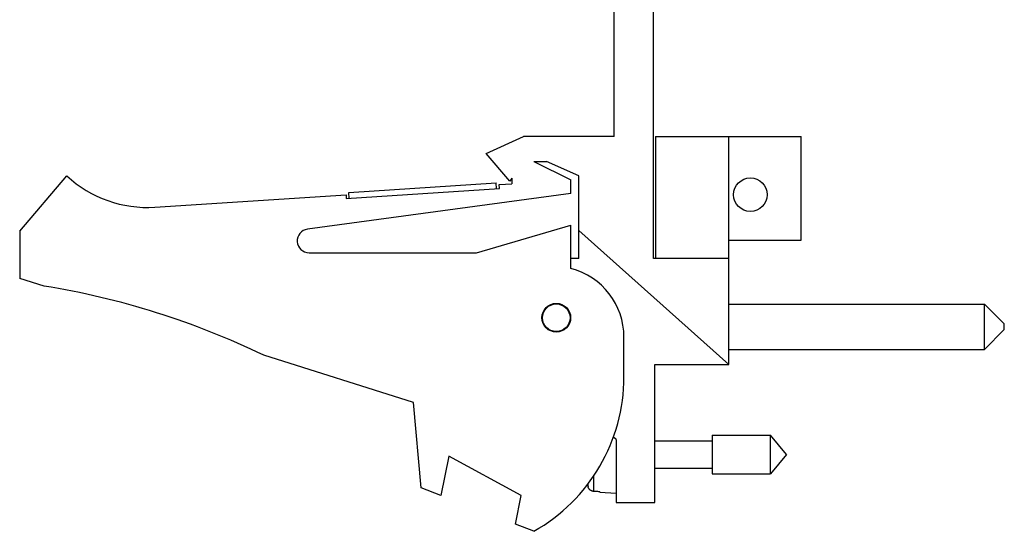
# Model space of a CAD drawing. Header units: inches. Extents: x 0.2 to 16.8, y 0.1 to 10.8.
# Tile 2 of 10: x 8.4 to 10.9, y 2.9 to 4.2. Entities that reach past the tile are written whole.
import ezdxf

# ---------------------------------------------------------------- set-up
doc = ezdxf.new("R2010")
doc.units = ezdxf.units.IN
doc.header["$LTSCALE"] = 0.935
doc.header["$MEASUREMENT"] = 0
doc.layers.get('0').update_dxf_attribs({"linetype": 'CONTINUOUS'})

msp = doc.modelspace()

# ---------------------------------------------------------------- linework, layer by layer
at = {"color": 7, "linetype": 'CONTINUOUS'}
for p, q in [((9.9096, 3.8915), (9.9096, 8.025)), ((10.0096, 3.5815), (10.0096, 8.0245)), ((9.5846, 3.8485), (9.6796, 3.8915)), ((9.9096, 3.8915), (9.6796, 3.8915)), ((10.0146, 3.8915), (10.3846, 3.8915)), ((10.0146, 3.8915), (10.0146, 3.5815)), ((10.2006, 3.3125), (10.2006, 3.8915)), ((10.3846, 3.6285), (10.3846, 3.8915)), ((9.6446, 3.7785), (9.5846, 3.8485)), ((9.7056, 3.8285), (9.7378, 3.8285)), ((9.7056, 3.8285), (9.7996, 3.7815)), ((9.8196, 3.7915), (9.7378, 3.8285)), ((8.3996, 3.6515), (8.5196, 3.7915)), ((9.6496, 3.786), (9.6446, 3.7785)), ((9.6496, 3.786), (9.6496, 3.7715)), ((9.7996, 3.7465), (9.7996, 3.7815)), ((9.8196, 3.5815), (9.8196, 3.7915)), ((9.2292, 3.7339), (9.6184, 3.7594)), ((9.2357, 3.7494), (9.6099, 3.7739)), ((9.6109, 3.7589), (9.6099, 3.7739)), ((9.6177, 3.7694), (9.6496, 3.7715)), ((9.6184, 3.7594), (9.6177, 3.7694)), ((8.7432, 3.7121), (9.2285, 3.7439)), ((9.7996, 3.7465), (9.1306, 3.6562)), ((9.2285, 3.7439), (9.2292, 3.7339)), ((9.2367, 3.7344), (9.2357, 3.7494)), ((8.3996, 3.6515), (8.3996, 3.5315)), ((9.5596, 3.5965), (9.7996, 3.6665)), ((9.7996, 3.5565), (9.7996, 3.6665)), ((10.2006, 3.3125), (9.8196, 3.6531)), ((10.2006, 3.6285), (10.3846, 3.6285)), ((9.1346, 3.5965), (9.5596, 3.5965)), ((9.8196, 3.5815), (9.7996, 3.5815)), ((10.2006, 3.5815), (10.0096, 3.5815)), ((8.4616, 3.5119), (8.3996, 3.5315)), ((10.2006, 3.4663), (10.8506, 3.4663)), ((10.9006, 3.4163), (10.8506, 3.4663)), ((10.8506, 3.3513), (10.8506, 3.4663)), ((10.9006, 3.4013), (10.9006, 3.4163)), ((9.9346, 3.2815), (9.9346, 3.3822)), ((10.9006, 3.4013), (10.8506, 3.3513)), ((9.3996, 3.2165), (9.0196, 3.3362)), ((10.2006, 3.3513), (10.8506, 3.3513)), ((10.0126, 3.3125), (10.2006, 3.3125)), ((10.0126, 2.9625), (10.0126, 3.3125)), ((9.4196, 2.9995), (9.3996, 3.2165)), ((9.9146, 3.1225), (9.9078, 3.1282)), ((10.1583, 3.1337), (10.3064, 3.1337)), ((10.1583, 3.1337), (10.1583, 3.0352)), ((10.3477, 3.0845), (10.3064, 3.1337)), ((10.3064, 3.0352), (10.3064, 3.1337)), ((9.9146, 3.1225), (9.9146, 2.9625)), ((10.0126, 3.1195), (10.1583, 3.1195)), ((9.4896, 3.0802), (9.4696, 2.9802)), ((9.6736, 2.9802), (9.4896, 3.0802)), ((10.3477, 3.0845), (10.3064, 3.0352)), ((9.8575, 3.0297), (9.8575, 2.9907)), ((10.0126, 3.0494), (10.1583, 3.0494)), ((10.1583, 3.0352), (10.3064, 3.0352)), ((9.8432, 3.0024), (9.8432, 3.0098)), ((9.4696, 2.9802), (9.4196, 2.9995)), ((9.659, 2.9074), (9.6736, 2.9802)), ((9.8733, 2.9898), (9.8733, 2.9888)), ((9.8733, 2.9888), (9.9146, 2.9864)), ((9.9146, 2.9625), (10.0126, 2.9625)), ((9.7056, 2.8895), (9.659, 2.9074))]:
    msp.add_line(p, q, dxfattribs=at)
for centre, radius in [((10.2556, 3.7439), 0.0425), ((9.7626, 3.4315), 0.0365), ((9.7626, 3.4315), 0.035)]:
    msp.add_circle(centre, radius, dxfattribs=at)
for centre, radius, start, end in [((8.7236, 4.0115), 0.3, 227.1666, 273.7467), ((9.1346, 3.6265), 0.03, 97.6845, 270), ((9.7546, 3.3822), 0.18, 0, 75.5225), ((8.1383, 1.5119), 2.026, 64.2145, 80.8167), ((9.4846, 3.2815), 0.45, 299.4136, 360), ((10.145, 3.0845), 0.3127, 194.1434, 195.2119)]:
    msp.add_arc(centre, radius, start, end, dxfattribs=at)
for points, knots in [([(9.8575, 2.9907), (9.8569, 2.9908), (9.8556, 2.9909), (9.8537, 2.9914), (9.8518, 2.9921), (9.8501, 2.9931), (9.8485, 2.9942), (9.8471, 2.9955), (9.8458, 2.997), (9.8447, 2.9987), (9.8438, 3.0005), (9.8434, 3.0018), (9.8432, 3.0024)], [0, 0, 0, 0, 0.099025, 0.198142, 0.297407, 0.396873, 0.496585, 0.596599, 0.696926, 0.797604, 0.898621, 1, 1, 1, 1]), ([(9.8733, 2.9898), (9.8715, 2.9899), (9.868, 2.9901), (9.8628, 2.9904), (9.8593, 2.9906), (9.8575, 2.9907)], [0, 0, 0, 0, 0.333791, 0.667124, 1, 1, 1, 1])]:
    msp.add_open_spline(points, degree=3, knots=knots, dxfattribs=at)

doc.saveas('drawing.dxf')
